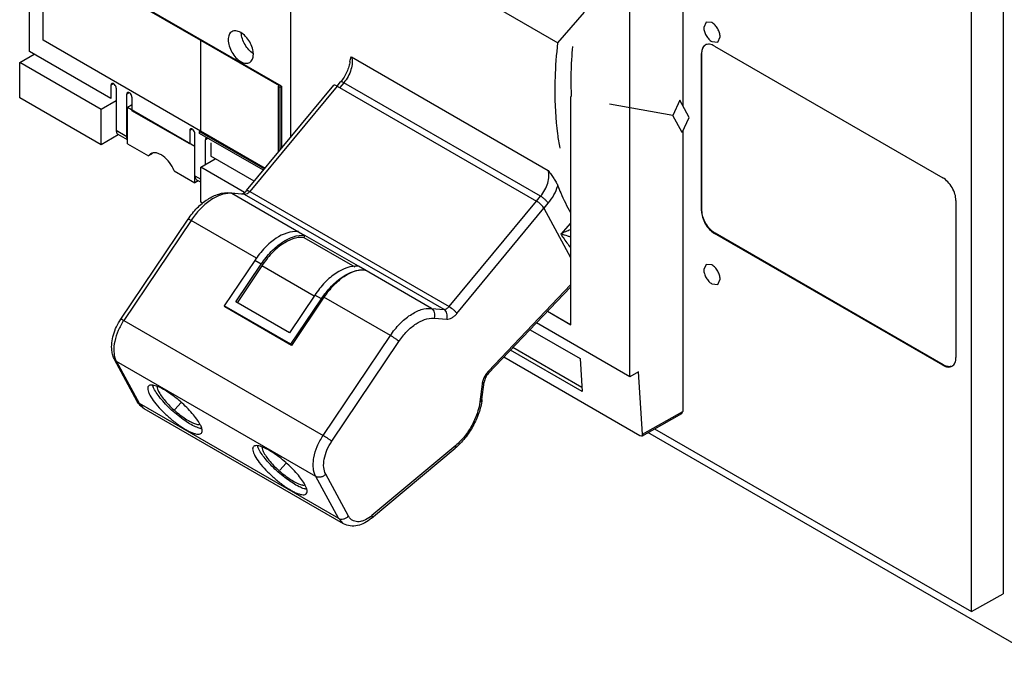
# Model space of a CAD drawing. Header units: millimetres. Extents: x 39 to 278, y 34 to 408.
# Tile 1 of 5: x 39 to 171, y 54 to 139. Entities that reach past the tile are written whole.
import ezdxf

# ---------------------------------------------------------------- set-up
doc = ezdxf.new("R2010")
doc.units = ezdxf.units.MM
doc.header["$LTSCALE"] = 28.735531
doc.layers.get('0').update_dxf_attribs({"linetype": 'CONTINUOUS'})
doc.layers.add('INTFCLR_48331', color=7, linetype='CONTINUOUS')

msp = doc.modelspace()

# ---------------------------------------------------------------- linework, layer by layer
at = {"color": 7, "linetype": 'Continuous'}
for p, q in [((171.22, 221.2), (171.22, 61.99)), ((166.94, 59.6), (166.94, 218.72)), ((75.16, 200.24), (75.16, 123.48)), ((40.02, 135.09), (40.02, 183.18)), ((128.05, 177.87), (128.05, 127.78)), ((120.92, 91.26), (120.92, 173.82)), ((41.84, 136.63), (41.84, 148.88)), ((41.84, 148.88), (63.05, 136.63)), ((73.96, 130.44), (41.93, 148.93)), ((103.03, 140.98), (111.22, 136.26)), ((111.22, 136.26), (114.81, 140.4)), ((131.19, 139.07), (130.87, 138.36)), ((131.98, 139), (131.19, 139.07)), ((132.76, 136.36), (133.08, 137.08)), ((63.05, 124.38), (41.84, 136.63)), ((63.05, 136.63), (63.06, 136.64)), ((63.05, 136.63), (63.05, 124.38)), ((63.06, 136.64), (73.67, 130.51)), ((63.06, 136.64), (63.06, 124.39)), ((131.98, 136.44), (132.76, 136.36)), ((132.33, 135.85), (163.09, 118.09)), ((38.68, 133.61), (40.64, 134.74)), ((50.98, 128.76), (40.02, 135.09)), ((83.39, 134.38), (109.91, 119.07)), ((130.63, 134.87), (130.56, 134.82)), ((130.56, 113.63), (130.56, 134.82)), ((130.63, 113.67), (130.63, 134.87)), ((49.64, 127.28), (38.68, 133.61)), ((38.68, 128.87), (38.68, 133.61)), ((51.33, 130.76), (50.98, 130.56)), ((50.98, 130.56), (50.98, 128.76)), ((51.69, 130.15), (51.69, 124.48)), ((69.26, 116.35), (81.01, 130.55)), ((81.46, 130.45), (69.69, 116.24)), ((73.54, 130.44), (73.67, 130.51)), ((73.54, 130.44), (73.75, 130.32)), ((73.54, 121.52), (73.54, 130.44)), ((73.75, 130.32), (73.96, 130.44)), ((73.75, 130.32), (73.75, 121.78)), ((73.96, 130.44), (73.96, 122.04)), ((81.46, 130.45), (81.93, 131.01)), ((81.46, 130.45), (108.33, 114.94)), ((82.36, 130.9), (81.82, 130.25)), ((108.88, 115.59), (82.36, 130.9)), ((49.64, 122.54), (38.68, 128.87)), ((53.45, 129.54), (53.11, 129.34)), ((53.11, 123.66), (53.11, 129.34)), ((53.81, 128.93), (53.81, 127.13)), ((112.93, 129.03), (112.93, 98.25)), ((51.69, 128.46), (49.64, 127.28)), ((62.3, 122.31), (53.21, 127.56)), ((53.21, 122.65), (53.21, 127.56)), ((126.69, 126.5), (118.15, 128.02)), ((127.64, 128.53), (126.69, 126.5)), ((128.91, 126.2), (127.64, 128.53)), ((49.64, 122.54), (49.64, 127.28)), ((61.59, 122.64), (53.81, 127.13)), ((127.95, 124.17), (126.69, 126.5)), ((127.95, 124.17), (128.91, 126.2)), ((51.96, 123.88), (49.64, 122.54)), ((51.69, 124.48), (53.11, 123.66)), ((53.21, 123.18), (51.95, 123.91)), ((61.94, 124.64), (61.59, 124.44)), ((61.59, 124.44), (61.59, 122.64)), ((62.3, 117.41), (62.3, 124.03)), ((62.93, 124.32), (63.06, 124.39)), ((62.93, 124.32), (71.67, 119.27)), ((62.93, 124.07), (62.93, 124.32)), ((71.54, 119.1), (62.93, 124.07)), ((63.06, 124.39), (71.76, 119.37)), ((64.06, 123.41), (63.71, 123.21)), ((128.05, 124.38), (128.05, 86.59)), ((53.21, 122.65), (56.02, 121.03)), ((63.71, 119.89), (63.71, 123.21)), ((64.42, 122.8), (64.42, 121.01)), ((56.56, 121.35), (56.02, 121.03)), ((56.33, 121.32), (56.02, 121.03)), ((70.3, 117.61), (64.42, 121.01)), ((63.08, 119.52), (65.03, 120.65)), ((68.99, 116.11), (63.08, 119.52)), ((63.08, 114.79), (63.08, 119.52)), ((59.49, 119.03), (62.3, 117.41)), ((62.3, 118.35), (63.08, 117.91)), ((62.75, 117.67), (62.3, 117.41)), ((63.08, 117.48), (62.56, 117.78)), ((67.02, 116.07), (67.29, 115.99)), ((67.02, 116.07), (68.73, 115.93)), ((67.29, 115.99), (77.12, 110.31)), ((69, 115.84), (67.29, 115.99)), ((69, 115.84), (68.73, 115.93)), ((95.87, 100.33), (69, 115.84)), ((69.69, 116.24), (96.56, 100.72)), ((108.33, 114.94), (108.88, 115.59)), ((63.33, 114.64), (63.08, 114.79)), ((96.56, 100.72), (108.33, 114.94)), ((109.35, 113.97), (109.92, 114.65)), ((164.86, 115.03), (164.86, 93.83)), ((97.61, 99.79), (109.34, 113.97)), ((109.34, 113.97), (112.93, 107.34)), ((130.56, 113.63), (130.63, 113.67)), ((52.32, 99.03), (61.38, 112.5)), ((61.77, 112.33), (52.71, 98.86)), ((70.6, 107.23), (61.77, 112.33)), ((112.93, 111.98), (111.61, 110.5)), ((77.12, 110.31), (76.99, 110.03)), ((84.34, 106.15), (77.12, 110.31)), ((132.4, 110.61), (132.33, 110.57)), ((163.09, 92.81), (132.33, 110.57)), ((163.16, 92.85), (132.4, 110.61)), ((76.99, 110.03), (83.86, 106.06)), ((70.36, 106.94), (66.26, 100.83)), ((67.82, 101.34), (71.24, 106.43)), ((71.32, 106.21), (67.97, 101.23)), ((71.24, 106.43), (70.36, 106.94)), ((78.38, 102.13), (71.32, 106.21)), ((131.19, 106.41), (130.87, 105.7)), ((131.98, 106.34), (131.19, 106.41)), ((94.16, 100.47), (84.34, 106.15)), ((112.93, 103.65), (101.86, 92.01)), ((131.98, 103.78), (132.76, 103.7)), ((132.76, 103.7), (133.08, 104.42)), ((78.46, 102.27), (75.03, 97.17)), ((79.34, 101.76), (78.46, 102.27)), ((101.87, 91.73), (112.93, 103.35)), ((75.03, 97.17), (67.82, 101.34)), ((75.24, 95.65), (79.34, 101.76)), ((79.69, 101.98), (75.32, 95.48)), ((88.64, 96.81), (79.69, 101.98)), ((75.24, 95.65), (66.26, 100.83)), ((66.26, 100.83), (66.34, 100.66)), ((75.32, 95.48), (66.34, 100.66)), ((94.16, 100.47), (95.87, 100.33)), ((112.93, 98.25), (109.8, 100.06)), ((109.82, 100.09), (112.97, 98.27)), ((52.71, 98.86), (79.58, 83.34)), ((94.52, 99.15), (96.23, 99.01)), ((120.92, 91.26), (108.34, 98.52)), ((107.46, 97.6), (114.2, 93.71)), ((75.32, 95.48), (75.24, 95.65)), ((79.58, 83.34), (88.64, 96.81)), ((80.73, 82.55), (89.78, 96.02)), ((114.48, 89.25), (104.82, 94.83)), ((114.45, 89.81), (105.16, 95.18)), ((51.71, 93.32), (51.47, 93.56)), ((54.52, 87.92), (51.47, 93.56)), ((78.58, 77.8), (51.71, 93.32)), ((51.71, 93.32), (54.76, 87.68)), ((122.25, 83.29), (103.92, 93.88)), ((114.2, 93.71), (114.48, 89.25)), ((122.07, 91.9), (120.92, 91.26)), ((122.6, 83.5), (122.07, 91.9)), ((163.09, 92.81), (163.16, 92.85)), ((101, 90.26), (100.7, 87.89)), ((100.98, 88.17), (101.28, 90.54)), ((54.52, 87.92), (54.76, 87.68)), ((54.76, 87.68), (81.63, 72.17)), ((54.76, 87.68), (55.45, 86.95)), ((82.32, 71.44), (55.45, 86.95)), ((122.51, 83.26), (127.92, 86.31)), ((122.6, 83.5), (128.05, 86.59)), ((127.92, 86.31), (128.05, 86.59)), ((175.38, 53.7), (123.35, 83.74)), ((124.25, 84.25), (166.94, 59.6)), ((122.51, 83.26), (122.25, 83.29)), ((122.6, 83.5), (122.51, 83.26)), ((86.09, 72.17), (97.37, 81.63)), ((97.44, 81.99), (86.15, 72.53)), ((81.63, 72.17), (78.58, 77.8)), ((82.98, 72.48), (79.92, 78.11)), ((82.32, 71.44), (81.63, 72.17)), ((166.94, 59.6), (171.22, 61.99))]:
    msp.add_line(p, q, dxfattribs=at)
for centre, radius, start, end in [((70.91, 137.71), 2.37, 180.8196, 182.3029), ((71.43, 136.81), 2.37, 237.6969, 239.1796), ((227.71, -174.85), 349.14, 119.8721, 119.9859), ((67.05, 113.07), 2.93, 85.2883, 89.6579), ((104.09, 89.89), 3.08, 136.4544, 140.4093), ((100.75, 88.2), 0.235, 341.0632, 352.7902), ((97.25, 81.78), 0.192, 309.941, 319.7972), ((83.05, 76.23), 4.83, 307.0839, 309.9802)]:
    msp.add_arc(centre, radius, start, end, dxfattribs=at)
for centre, start_param, end_param in [((81.76, 129.89), 2.215324, 3.151015), ((108.64, 114.38), 0.644527, 2.215324)]:
    msp.add_ellipse(centre, major_axis=(0.748, -0.664), ratio=0.273064, start_param=start_param, end_param=end_param, dxfattribs=at)
for points, knots in [([(130.87, 138.36), (130.87, 138.17), (130.94, 137.79), (131.17, 137.25), (131.52, 136.78), (131.82, 136.53), (131.98, 136.44)], [0, 0, 0, 0, 0.237244, 0.500001, 0.762757, 1, 1, 1, 1]), ([(133.08, 137.08), (133.08, 137.26), (133.02, 137.64), (132.78, 138.18), (132.43, 138.65), (132.13, 138.9), (131.98, 139)], [0, 0, 0, 0, 0.237244, 0.500001, 0.762757, 1, 1, 1, 1]), ([(67.28, 137.78), (67.2, 137.74), (67.05, 137.61), (66.89, 137.36), (66.8, 137.04), (66.78, 136.81), (66.78, 136.69)], [0, 0, 0, 0, 0.217774, 0.45093, 0.710224, 1, 1, 1, 1]), ([(66.78, 136.69), (66.78, 136.41), (66.89, 135.82), (67.25, 135), (67.78, 134.27), (68.24, 133.89), (68.48, 133.75)], [0, 0, 0, 0, 0.237229, 0.500001, 0.762772, 1, 1, 1, 1]), ([(68.48, 137.67), (68.37, 137.73), (68.16, 137.83), (67.84, 137.9), (67.54, 137.9), (67.36, 137.83), (67.28, 137.78)], [0, 0, 0, 0, 0.289775, 0.549069, 0.782225, 1, 1, 1, 1]), ([(70.17, 134.73), (70.17, 135), (70.07, 135.59), (69.71, 136.42), (69.17, 137.14), (68.72, 137.53), (68.48, 137.67)], [0, 0, 0, 0, 0.237229, 0.500001, 0.762772, 1, 1, 1, 1]), ([(70.17, 134.81), (69.94, 134.96), (69.52, 135.33), (69.02, 136.02), (68.67, 136.8), (68.56, 137.35), (68.55, 137.61)], [0, 0, 0, 0, 0.238723, 0.5, 0.761277, 1, 1, 1, 1]), ([(110.85, 130.05), (110.85, 130.56), (110.89, 132.63), (111.04, 134.7), (111.22, 136.26)], [0, 0, 0, 0, 0.244212, 1, 1, 1, 1]), ([(113.18, 135.78), (113.13, 135.21), (112.96, 132.96), (112.94, 130.7), (113.01, 129.03)], [0, 0, 0, 0, 0.257138, 1, 1, 1, 1]), ([(131.08, 135.97), (131, 135.92), (130.84, 135.79), (130.68, 135.52), (130.58, 135.19), (130.56, 134.95), (130.56, 134.82)], [0, 0, 0, 0, 0.217745, 0.450883, 0.71046, 1, 1, 1, 1]), ([(130.63, 134.87), (130.63, 135.06), (130.67, 135.43), (130.85, 135.75), (130.97, 135.87)], [0, 0, 0, 0, 0.543742, 1, 1, 1, 1]), ([(132.33, 135.85), (132.22, 135.91), (132, 136.01), (131.67, 136.09), (131.35, 136.09), (131.16, 136.02), (131.08, 135.97)], [0, 0, 0, 0, 0.289539, 0.549116, 0.782254, 1, 1, 1, 1]), ([(69.68, 133.63), (69.76, 133.67), (69.91, 133.8), (70.06, 134.06), (70.16, 134.37), (70.17, 134.6), (70.17, 134.73)], [0, 0, 0, 0, 0.217774, 0.45093, 0.710224, 1, 1, 1, 1]), ([(83.18, 133.77), (83.19, 133.88), (83.25, 134.09), (83.35, 134.29), (83.39, 134.38)], [0, 0, 0, 0, 0.512166, 1, 1, 1, 1]), ([(83.39, 134.38), (83.47, 134.13), (83.53, 133.55), (83.42, 132.98), (83.33, 132.68)], [0, 0, 0, 0, 0.459087, 1, 1, 1, 1]), ([(68.48, 133.75), (68.58, 133.69), (68.79, 133.59), (69.11, 133.51), (69.42, 133.52), (69.6, 133.58), (69.68, 133.63)], [0, 0, 0, 0, 0.289775, 0.549069, 0.782225, 1, 1, 1, 1]), ([(83.18, 133.77), (83.15, 133.53), (83.05, 133.05), (82.69, 132.09), (82.27, 131.41), (81.93, 131.01)], [0, 0, 0, 0, 0.228855, 0.480943, 1, 1, 1, 1]), ([(83.33, 132.68), (83.23, 132.36), (82.97, 131.73), (82.58, 131.16), (82.36, 130.9)], [0, 0, 0, 0, 0.497211, 1, 1, 1, 1]), ([(51.09, 130.79), (51.05, 130.77), (51, 130.7), (50.98, 130.61), (50.98, 130.56)], [0, 0, 0, 0, 0.44917, 1, 1, 1, 1]), ([(51.69, 130.15), (51.69, 130.24), (51.64, 130.43), (51.51, 130.62), (51.38, 130.74), (51.28, 130.8), (51.18, 130.82), (51.11, 130.8), (51.09, 130.79)], [0, 0, 0, 0, 0.269904, 0.561308, 0.69545, 0.813135, 0.912853, 1, 1, 1, 1]), ([(82.36, 130.9), (82.31, 130.92), (82.22, 130.97), (82.1, 131.02), (82, 131.04), (81.94, 131.02), (81.93, 131.01)], [0, 0, 0, 0, 0.371906, 0.664031, 0.868167, 1, 1, 1, 1]), ([(111.5, 122.09), (111.38, 122.73), (110.99, 125.36), (110.84, 128.03), (110.85, 130.05)], [0, 0, 0, 0, 0.240634, 1, 1, 1, 1]), ([(53.21, 129.57), (53.17, 129.55), (53.12, 129.47), (53.11, 129.38), (53.11, 129.34)], [0, 0, 0, 0, 0.44917, 1, 1, 1, 1]), ([(53.81, 128.93), (53.81, 129.02), (53.76, 129.2), (53.64, 129.4), (53.5, 129.52), (53.4, 129.58), (53.3, 129.6), (53.23, 129.58), (53.21, 129.57)], [0, 0, 0, 0, 0.269904, 0.561308, 0.69545, 0.813135, 0.912853, 1, 1, 1, 1]), ([(51.69, 124.48), (51.69, 124.42), (51.7, 124.29), (51.75, 124.13), (51.83, 123.99), (51.91, 123.93), (51.95, 123.91)], [0, 0, 0, 0, 0.289642, 0.549112, 0.782236, 1, 1, 1, 1]), ([(53.19, 123.27), (53.18, 123.3), (53.12, 123.42), (53.11, 123.56), (53.11, 123.66)], [0, 0, 0, 0, 0.227828, 1, 1, 1, 1]), ([(61.69, 124.67), (61.66, 124.65), (61.6, 124.57), (61.59, 124.49), (61.59, 124.44)], [0, 0, 0, 0, 0.44917, 1, 1, 1, 1]), ([(62.3, 124.03), (62.3, 124.12), (62.25, 124.3), (62.12, 124.5), (61.99, 124.62), (61.88, 124.68), (61.78, 124.7), (61.72, 124.68), (61.69, 124.67)], [0, 0, 0, 0, 0.269904, 0.561308, 0.69545, 0.813135, 0.912853, 1, 1, 1, 1]), ([(63.82, 123.44), (63.78, 123.42), (63.72, 123.35), (63.71, 123.26), (63.71, 123.21)], [0, 0, 0, 0, 0.44917, 1, 1, 1, 1]), ([(59.49, 119.03), (59.33, 119.43), (58.92, 120.16), (58.21, 120.9), (57.57, 121.29), (57.12, 121.44), (56.69, 121.47), (56.44, 121.38), (56.33, 121.32)], [0, 0, 0, 0, 0.299901, 0.581732, 0.705698, 0.815283, 0.911703, 1, 1, 1, 1]), ([(62.3, 118.35), (62.3, 118.29), (62.31, 118.17), (62.36, 118.01), (62.44, 117.87), (62.52, 117.81), (62.56, 117.78)], [0, 0, 0, 0, 0.289642, 0.549112, 0.782236, 1, 1, 1, 1]), ([(108.88, 115.59), (109.1, 115.85), (109.49, 116.42), (109.87, 117.34), (110.04, 118.24), (109.99, 118.82), (109.91, 119.07)], [0, 0, 0, 0, 0.273395, 0.543666, 0.790468, 1, 1, 1, 1]), ([(109.91, 119.07), (110.04, 118.9), (110.29, 118.54), (110.65, 118.02), (110.96, 117.51), (111.14, 117.18), (111.2, 117.01)], [0, 0, 0, 0, 0.269722, 0.53353, 0.78258, 1, 1, 1, 1]), ([(109.92, 114.65), (110.21, 114.99), (110.72, 115.75), (111.07, 116.58), (111.2, 117.01)], [0, 0, 0, 0, 0.502596, 1, 1, 1, 1]), ([(111.2, 117.01), (111.33, 116.69), (111.83, 115.45), (112.43, 114.24), (112.92, 113.37)], [0, 0, 0, 0, 0.255845, 1, 1, 1, 1]), ([(164.86, 115.03), (164.86, 115.32), (164.75, 115.93), (164.37, 116.78), (163.81, 117.54), (163.34, 117.94), (163.09, 118.09)], [0, 0, 0, 0, 0.237254, 0.500001, 0.762748, 1, 1, 1, 1]), ([(61.38, 112.5), (61.74, 113.04), (62.53, 114.02), (63.93, 115.2), (65.44, 115.96), (66.52, 116.11), (67.02, 116.07)], [0, 0, 0, 0, 0.280648, 0.543276, 0.781898, 1, 1, 1, 1]), ([(67.07, 116), (66.62, 116), (65.64, 115.79), (64.25, 115.02), (62.91, 113.84), (62.13, 112.86), (61.77, 112.33)], [0, 0, 0, 0, 0.202551, 0.440028, 0.709394, 1, 1, 1, 1]), ([(68.72, 115.93), (68.74, 115.94), (68.81, 115.96), (69.01, 116.08), (69.16, 116.23), (69.26, 116.35)], [0, 0, 0, 0, 0.101144, 0.320783, 1, 1, 1, 1]), ([(69.45, 116.01), (69.42, 115.98), (69.28, 115.89), (69.12, 115.84), (69, 115.84)], [0, 0, 0, 0, 0.286841, 1, 1, 1, 1]), ([(69.26, 116.35), (69.27, 116.37), (69.33, 116.38), (69.42, 116.36), (69.55, 116.31), (69.64, 116.26), (69.69, 116.24)], [0, 0, 0, 0, 0.128693, 0.332198, 0.625566, 1, 1, 1, 1]), ([(69.69, 116.24), (69.67, 116.21), (69.6, 116.13), (69.52, 116.06), (69.45, 116.01)], [0, 0, 0, 0, 0.259115, 1, 1, 1, 1]), ([(109.92, 114.65), (109.87, 114.73), (109.73, 114.9), (109.48, 115.15), (109.19, 115.39), (108.98, 115.53), (108.88, 115.59)], [0, 0, 0, 0, 0.209756, 0.471306, 0.747893, 1, 1, 1, 1]), ([(130.56, 113.63), (130.56, 113.34), (130.67, 112.73), (131.05, 111.87), (131.6, 111.11), (132.08, 110.71), (132.33, 110.57)], [0, 0, 0, 0, 0.237254, 0.500001, 0.762748, 1, 1, 1, 1]), ([(132.4, 110.61), (132.15, 110.75), (131.67, 111.15), (131.12, 111.91), (130.74, 112.77), (130.63, 113.38), (130.63, 113.67)], [0, 0, 0, 0, 0.237252, 0.499999, 0.762746, 1, 1, 1, 1]), ([(61.77, 112.33), (61.72, 112.36), (61.63, 112.41), (61.51, 112.47), (61.43, 112.5), (61.39, 112.5), (61.38, 112.5), (61.38, 112.5)], [0, 0, 0, 0, 0.406316, 0.716444, 0.913843, 0.968992, 1, 1, 1, 1]), ([(76.24, 110.82), (75.2, 110.94), (73.79, 110.37), (72.44, 109.34), (71.42, 108.39), (70.76, 107.54), (70.36, 106.94)], [0, 0, 0, 0, 0.430034, 0.562857, 0.703404, 1, 1, 1, 1]), ([(71.24, 106.43), (71.64, 107.04), (72.3, 107.88), (73.32, 108.83), (74.67, 109.86), (76.08, 110.44), (77.12, 110.31)], [0, 0, 0, 0, 0.296596, 0.437143, 0.569966, 1, 1, 1, 1]), ([(112.93, 111.05), (112.7, 110.99), (112.24, 110.83), (111.81, 110.62), (111.61, 110.5)], [0, 0, 0, 0, 0.513105, 1, 1, 1, 1]), ([(112.93, 110.08), (112.8, 110.12), (112.37, 110.28), (111.93, 110.41), (111.61, 110.5)], [0, 0, 0, 0, 0.288698, 1, 1, 1, 1]), ([(111.61, 110.5), (111.71, 110.34), (112.13, 109.71), (112.58, 109.1), (112.92, 108.66)], [0, 0, 0, 0, 0.252667, 1, 1, 1, 1]), ([(76.99, 110.03), (75.98, 110.14), (74.61, 109.56), (73.31, 108.56), (72.33, 107.62), (71.7, 106.8), (71.32, 106.21)], [0, 0, 0, 0, 0.43017, 0.563144, 0.703762, 1, 1, 1, 1]), ([(84.34, 106.15), (83.3, 106.27), (81.89, 105.69), (80.53, 104.66), (79.52, 103.71), (78.86, 102.87), (78.46, 102.27)], [0, 0, 0, 0, 0.430034, 0.562857, 0.703404, 1, 1, 1, 1]), ([(133.08, 104.42), (133.08, 104.6), (133.02, 104.98), (132.78, 105.52), (132.43, 105.99), (132.13, 106.24), (131.98, 106.34)], [0, 0, 0, 0, 0.237244, 0.500001, 0.762757, 1, 1, 1, 1]), ([(79.34, 101.76), (79.74, 102.36), (80.4, 103.2), (81.42, 104.15), (82.77, 105.18), (84.18, 105.76), (85.22, 105.64)], [0, 0, 0, 0, 0.296596, 0.437143, 0.569966, 1, 1, 1, 1]), ([(85.22, 105.64), (84.24, 105.72), (82.92, 105.17), (81.65, 104.21), (80.7, 103.32), (80.07, 102.54), (79.69, 101.98)], [0, 0, 0, 0, 0.432232, 0.564709, 0.704684, 1, 1, 1, 1]), ([(130.87, 105.7), (130.87, 105.51), (130.94, 105.13), (131.17, 104.59), (131.52, 104.12), (131.82, 103.87), (131.98, 103.78)], [0, 0, 0, 0, 0.237244, 0.500001, 0.762757, 1, 1, 1, 1]), ([(88.64, 96.81), (89.01, 97.37), (89.83, 98.39), (91.03, 99.42), (92.04, 100.01), (92.97, 100.4), (93.7, 100.51), (94.16, 100.47)], [0, 0, 0, 0, 0.293422, 0.563803, 0.686779, 0.800398, 1, 1, 1, 1]), ([(94.16, 100.47), (94.26, 100.42), (94.43, 100.25), (94.58, 99.92), (94.62, 99.53), (94.56, 99.27), (94.52, 99.15)], [0, 0, 0, 0, 0.225936, 0.473352, 0.735927, 1, 1, 1, 1]), ([(95.87, 100.33), (95.99, 100.32), (96.26, 100.42), (96.46, 100.6), (96.56, 100.72)], [0, 0, 0, 0, 0.43753, 1, 1, 1, 1]), ([(96.23, 99.01), (96.27, 99.13), (96.33, 99.39), (96.29, 99.77), (96.14, 100.11), (95.97, 100.28), (95.87, 100.33)], [0, 0, 0, 0, 0.264073, 0.526648, 0.774064, 1, 1, 1, 1]), ([(96.23, 99.01), (96.46, 98.99), (96.85, 99.13), (97.29, 99.45), (97.5, 99.67), (97.61, 99.79)], [0, 0, 0, 0, 0.436555, 0.705492, 1, 1, 1, 1]), ([(96.56, 100.72), (96.66, 100.66), (96.87, 100.52), (97.16, 100.29), (97.41, 100.05), (97.55, 99.88), (97.61, 99.79)], [0, 0, 0, 0, 0.252377, 0.529203, 0.790736, 1, 1, 1, 1]), ([(51.47, 93.56), (51.37, 93.74), (51.21, 94.15), (51.06, 94.91), (51.07, 95.85), (51.37, 97.32), (51.88, 98.38), (52.32, 99.03)], [0, 0, 0, 0, 0.10948, 0.222833, 0.402311, 0.594316, 1, 1, 1, 1]), ([(52.71, 98.86), (52.42, 98.42), (51.92, 97.51), (51.45, 96.09), (51.31, 94.75), (51.45, 93.9), (51.6, 93.55)], [0, 0, 0, 0, 0.281735, 0.551818, 0.794232, 1, 1, 1, 1]), ([(52.32, 99.03), (52.32, 99.03), (52.34, 99.03), (52.38, 99.03), (52.45, 99), (52.57, 98.94), (52.66, 98.89), (52.71, 98.86)], [0, 0, 0, 0, 0.031008, 0.086157, 0.283556, 0.593684, 1, 1, 1, 1]), ([(89.78, 96.02), (90.11, 96.5), (90.64, 97.17), (91.46, 97.93), (92.55, 98.75), (93.67, 99.22), (94.52, 99.15)], [0, 0, 0, 0, 0.295216, 0.435159, 0.567606, 1, 1, 1, 1]), ([(89.78, 96.02), (89.71, 96.08), (89.54, 96.22), (89.17, 96.49), (88.85, 96.69), (88.64, 96.81)], [0, 0, 0, 0, 0.20425, 0.465653, 1, 1, 1, 1]), ([(51.6, 93.55), (51.61, 93.53), (51.64, 93.45), (51.68, 93.37), (51.71, 93.32)], [0, 0, 0, 0, 0.254275, 1, 1, 1, 1]), ([(164.34, 92.68), (164.42, 92.73), (164.58, 92.86), (164.74, 93.13), (164.84, 93.46), (164.86, 93.7), (164.86, 93.83)], [0, 0, 0, 0, 0.217745, 0.450883, 0.71046, 1, 1, 1, 1]), ([(101.71, 91.85), (101.64, 91.76), (101.36, 91.37), (101.15, 90.93), (101.06, 90.59)], [0, 0, 0, 0, 0.251639, 1, 1, 1, 1]), ([(101.87, 91.73), (101.71, 91.56), (101.46, 91.18), (101.31, 90.75), (101.28, 90.54)], [0, 0, 0, 0, 0.522026, 1, 1, 1, 1]), ([(101.86, 92.01), (101.87, 91.98), (101.89, 91.92), (101.91, 91.83), (101.9, 91.76), (101.87, 91.73)], [0, 0, 0, 0, 0.335568, 0.610083, 1, 1, 1, 1]), ([(163.09, 92.81), (163.2, 92.74), (163.42, 92.64), (163.75, 92.56), (164.07, 92.57), (164.26, 92.64), (164.34, 92.68)], [0, 0, 0, 0, 0.289539, 0.549116, 0.782254, 1, 1, 1, 1]), ([(164.2, 92.64), (164.04, 92.6), (163.66, 92.61), (163.33, 92.75), (163.16, 92.85)], [0, 0, 0, 0, 0.456261, 1, 1, 1, 1]), ([(101.06, 90.59), (101.05, 90.56), (101.03, 90.45), (101.01, 90.34), (101, 90.26)], [0, 0, 0, 0, 0.256398, 1, 1, 1, 1]), ([(101.28, 90.54), (101.27, 90.48), (101.19, 90.35), (101.07, 90.28), (101, 90.26)], [0, 0, 0, 0, 0.434219, 1, 1, 1, 1]), ([(56.03, 89.99), (55.98, 89.93), (55.92, 89.77), (55.93, 89.49), (56.04, 89.14), (56.16, 88.9), (56.23, 88.77)], [0, 0, 0, 0, 0.168083, 0.379553, 0.655452, 1, 1, 1, 1]), ([(57.14, 89.98), (57.02, 90.03), (56.79, 90.1), (56.47, 90.15), (56.21, 90.12), (56.08, 90.04), (56.03, 89.99)], [0, 0, 0, 0, 0.340112, 0.613722, 0.826806, 1, 1, 1, 1]), ([(56.86, 89.49), (56.8, 89.6), (56.7, 89.81), (56.62, 90.04), (56.6, 90.14)], [0, 0, 0, 0, 0.545229, 1, 1, 1, 1]), ([(62.89, 84.32), (62.65, 84.39), (62.13, 84.61), (61.33, 85.06), (60.46, 85.67), (59.57, 86.38), (58.73, 87.15), (57.97, 87.95), (57.34, 88.72), (57, 89.24), (56.86, 89.49)], [0, 0, 0, 0, 0.09331, 0.209421, 0.342654, 0.485818, 0.630946, 0.769933, 0.895123, 1, 1, 1, 1]), ([(62.97, 84.88), (62.84, 85.11), (62.52, 85.61), (61.69, 86.64), (60.42, 87.89), (59.02, 88.98), (57.91, 89.65), (57.39, 89.9), (57.14, 89.98)], [0, 0, 0, 0, 0.103158, 0.225825, 0.504957, 0.781412, 0.900912, 1, 1, 1, 1]), ([(57.21, 89.92), (57.21, 89.81), (57.27, 89.53), (57.38, 89.29), (57.46, 89.15)], [0, 0, 0, 0, 0.420533, 1, 1, 1, 1]), ([(57.46, 89.15), (57.58, 88.93), (57.88, 88.47), (58.44, 87.8), (59.11, 87.11), (59.86, 86.44), (60.63, 85.84), (61.37, 85.36), (62.03, 85.01), (62.46, 84.86), (62.65, 84.83)], [0, 0, 0, 0, 0.107916, 0.237438, 0.380965, 0.529623, 0.674116, 0.805485, 0.915957, 1, 1, 1, 1]), ([(55.45, 86.95), (55.26, 87.06), (54.9, 87.35), (54.63, 87.72), (54.52, 87.92)], [0, 0, 0, 0, 0.49802, 1, 1, 1, 1]), ([(56.23, 88.77), (56.4, 88.45), (56.87, 87.77), (57.73, 86.79), (58.76, 85.8), (59.69, 85.04), (60.46, 84.51), (61, 84.17), (61.5, 83.89), (61.96, 83.69), (62.36, 83.56), (62.7, 83.5), (62.98, 83.52), (63.12, 83.61), (63.17, 83.66)], [0, 0, 0, 0, 0.12195, 0.27062, 0.433324, 0.595575, 0.671996, 0.742997, 0.807095, 0.863049, 0.909988, 0.947619, 0.976676, 1, 1, 1, 1]), ([(100.98, 88.17), (100.9, 87.56), (100.6, 86.32), (99.82, 84.57), (98.74, 82.96), (97.85, 82.03), (97.37, 81.63)], [0, 0, 0, 0, 0.242175, 0.497412, 0.754053, 1, 1, 1, 1]), ([(100.7, 87.89), (100.63, 87.34), (100.35, 86.23), (99.64, 84.64), (98.67, 83.19), (97.87, 82.35), (97.44, 81.99)], [0, 0, 0, 0, 0.240254, 0.496782, 0.754995, 1, 1, 1, 1]), ([(100.7, 87.89), (100.73, 87.9), (100.84, 87.95), (100.94, 88.04), (100.97, 88.12)], [0, 0, 0, 0, 0.299097, 1, 1, 1, 1]), ([(62.65, 84.83), (62.69, 84.83), (62.81, 84.81), (62.93, 84.81), (63.02, 84.84)], [0, 0, 0, 0, 0.289495, 1, 1, 1, 1]), ([(63.18, 84.25), (63.16, 84.25), (63.06, 84.27), (62.97, 84.29), (62.89, 84.32)], [0, 0, 0, 0, 0.233947, 1, 1, 1, 1]), ([(63.17, 83.66), (63.22, 83.71), (63.28, 83.87), (63.27, 84.16), (63.16, 84.5), (63.04, 84.74), (62.97, 84.88)], [0, 0, 0, 0, 0.168083, 0.379553, 0.655452, 1, 1, 1, 1]), ([(78.58, 77.8), (78.39, 78.15), (78.24, 78.77), (78.23, 79.63), (78.35, 80.63), (78.75, 81.92), (79.27, 82.88), (79.58, 83.34)], [0, 0, 0, 0, 0.200689, 0.316536, 0.441887, 0.71407, 1, 1, 1, 1]), ([(79.58, 83.34), (79.8, 83.22), (80.11, 83.02), (80.49, 82.75), (80.66, 82.61), (80.73, 82.55)], [0, 0, 0, 0, 0.534347, 0.79575, 1, 1, 1, 1]), ([(79.92, 78.11), (79.77, 78.39), (79.6, 79.08), (79.69, 80.2), (80.06, 81.4), (80.48, 82.18), (80.73, 82.55)], [0, 0, 0, 0, 0.200813, 0.441575, 0.713893, 1, 1, 1, 1]), ([(70.17, 81.82), (70.12, 81.77), (70.06, 81.61), (70.08, 81.32), (70.18, 80.98), (70.3, 80.74), (70.37, 80.61)], [0, 0, 0, 0, 0.168083, 0.379553, 0.655452, 1, 1, 1, 1]), ([(71.28, 81.82), (71.16, 81.86), (70.93, 81.93), (70.61, 81.98), (70.35, 81.95), (70.22, 81.87), (70.17, 81.82)], [0, 0, 0, 0, 0.340112, 0.613722, 0.826806, 1, 1, 1, 1]), ([(71.01, 81.32), (70.95, 81.44), (70.84, 81.65), (70.77, 81.87), (70.74, 81.97)], [0, 0, 0, 0, 0.545229, 1, 1, 1, 1]), ([(77.04, 76.15), (76.79, 76.22), (76.27, 76.44), (75.47, 76.9), (74.6, 77.5), (73.72, 78.21), (72.87, 78.99), (72.11, 79.79), (71.48, 80.56), (71.14, 81.08), (71.01, 81.32)], [0, 0, 0, 0, 0.09331, 0.209421, 0.342654, 0.485818, 0.630946, 0.769933, 0.895123, 1, 1, 1, 1]), ([(77.11, 76.71), (76.99, 76.95), (76.66, 77.44), (75.83, 78.48), (74.56, 79.73), (73.16, 80.82), (72.05, 81.49), (71.53, 81.73), (71.28, 81.82)], [0, 0, 0, 0, 0.103158, 0.225825, 0.504957, 0.781412, 0.900912, 1, 1, 1, 1]), ([(71.36, 81.76), (71.35, 81.64), (71.41, 81.37), (71.53, 81.12), (71.6, 80.98)], [0, 0, 0, 0, 0.420533, 1, 1, 1, 1]), ([(71.6, 80.98), (71.72, 80.76), (72.02, 80.31), (72.58, 79.64), (73.25, 78.94), (74, 78.27), (74.77, 77.68), (75.51, 77.19), (76.18, 76.85), (76.6, 76.7), (76.79, 76.67)], [0, 0, 0, 0, 0.107916, 0.237438, 0.380965, 0.529623, 0.674116, 0.805485, 0.915957, 1, 1, 1, 1]), ([(97.4, 81.65), (97.41, 81.67), (97.47, 81.78), (97.46, 81.9), (97.44, 81.99)], [0, 0, 0, 0, 0.205577, 1, 1, 1, 1]), ([(70.37, 80.61), (70.54, 80.28), (71.01, 79.61), (71.87, 78.63), (72.9, 77.64), (73.84, 76.88), (74.6, 76.34), (75.14, 76), (75.64, 75.73), (76.1, 75.52), (76.51, 75.39), (76.85, 75.34), (77.12, 75.36), (77.26, 75.44), (77.31, 75.49)], [0, 0, 0, 0, 0.12195, 0.27062, 0.433324, 0.595575, 0.671996, 0.742997, 0.807095, 0.863049, 0.909988, 0.947619, 0.976676, 1, 1, 1, 1]), ([(79.92, 78.11), (79.84, 78.02), (79.63, 77.85), (79.28, 77.71), (78.91, 77.68), (78.68, 77.75), (78.58, 77.8)], [0, 0, 0, 0, 0.260944, 0.523845, 0.773273, 1, 1, 1, 1]), ([(76.79, 76.67), (76.83, 76.66), (76.95, 76.64), (77.08, 76.65), (77.16, 76.67)], [0, 0, 0, 0, 0.289495, 1, 1, 1, 1]), ([(77.32, 76.08), (77.3, 76.09), (77.2, 76.11), (77.11, 76.13), (77.04, 76.15)], [0, 0, 0, 0, 0.233947, 1, 1, 1, 1]), ([(77.31, 75.49), (77.36, 75.55), (77.43, 75.71), (77.41, 75.99), (77.3, 76.34), (77.19, 76.58), (77.11, 76.71)], [0, 0, 0, 0, 0.168083, 0.379553, 0.655452, 1, 1, 1, 1]), ([(81.63, 72.17), (81.73, 72.11), (81.96, 72.04), (82.33, 72.07), (82.69, 72.22), (82.89, 72.38), (82.98, 72.48)], [0, 0, 0, 0, 0.226727, 0.476155, 0.739056, 1, 1, 1, 1]), ([(86.09, 72.17), (85.81, 71.94), (85.22, 71.53), (84.24, 71.14), (83.23, 71.07), (82.6, 71.28), (82.32, 71.44)], [0, 0, 0, 0, 0.271644, 0.524459, 0.764685, 1, 1, 1, 1]), ([(85.96, 72.38), (85.69, 72.17), (85.25, 71.91), (84.64, 71.73), (84.22, 71.69), (83.83, 71.75), (83.48, 71.9), (83.19, 72.15), (83.04, 72.36), (82.98, 72.48)], [0, 0, 0, 0, 0.302329, 0.435163, 0.556515, 0.669003, 0.776906, 0.885623, 1, 1, 1, 1]), ([(86.15, 72.53), (86.16, 72.49), (86.17, 72.42), (86.17, 72.29), (86.13, 72.21), (86.09, 72.17)], [0, 0, 0, 0, 0.309831, 0.575968, 1, 1, 1, 1])]:
    msp.add_open_spline(points, degree=3, knots=knots, dxfattribs=at)
at = {"layer": 'INTFCLR_48331', "color": 254, "linetype": 'Continuous', "true_color": 0xf0ebaf}
for p, q in [((60.46, 87.79), (59.6, 86.82)), ((74.6, 79.62), (73.74, 78.66))]:
    msp.add_line(p, q, dxfattribs=at)

doc.saveas('drawing.dxf')
